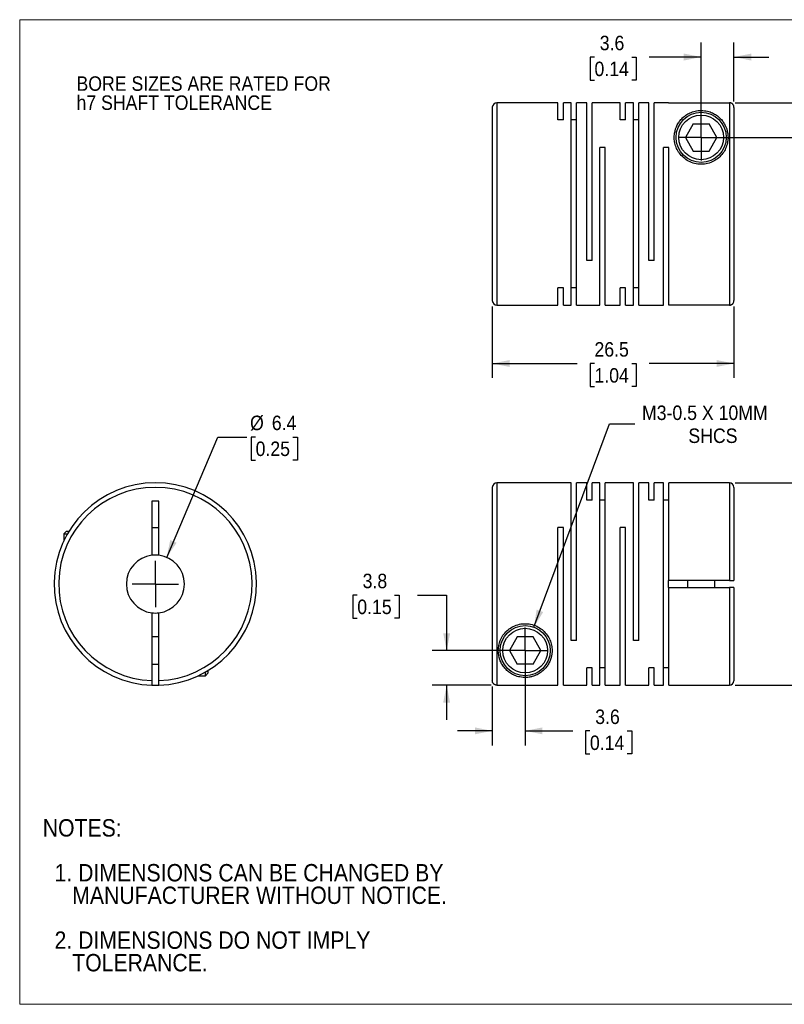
# Model space of a CAD drawing. Header units: millimetres. Extents: x 0 to 140, y 0 to 108.
# Tile 1 of 2: x 0 to 84, y 0 to 108. Entities that reach past the tile are written whole.
import ezdxf

# ---------------------------------------------------------------- set-up
doc = ezdxf.new("R2010")
doc.units = ezdxf.units.MM
doc.header["$LTSCALE"] = 0.5
doc.linetypes.add('SLD-Solid', pattern=[0])
doc.layers.add('SLD-0', color=7, linetype='SLD-Solid', lineweight=25)
doc.layers.add('TEXT', color=140, linetype='SLD-Solid', lineweight=25)
doc.styles.add('SLDTEXTSTYLE0', font='GOTHIC.TTF', dxfattribs={"width": 0.913})
doc.dimstyles.new('SLDDIMSTYLE0', dxfattribs={"dimtxt": 1.5875, "dimasz": 1.905, "dimexe": 0, "dimexo": 0.0625, "dimgap": 0.396875, "dimtad": 0, "dimtih": 1, "dimtoh": 1, "dimdec": 1, "dimrnd": 1e-09, "dimzin": 12, "dimdsep": 46, "dimtxsty": 'SLDTEXTSTYLE0', "dimsah": 1, "dimcen": 0, "dimadec": 0, "dimazin": 3, "dimtfac": 1, "dimtdec": 1, "dimtofl": 0, "dimtmove": 0, "dimatfit": 3, "dimfxl": 0, "dimfrac": 2, "dimtolj": 1, "dimtzin": 12, "dimarcsym": 0})
doc.dimstyles.new('SLDDIMSTYLE1', dxfattribs={"dimtxt": 1.5875, "dimasz": 1.905, "dimexe": 0, "dimexo": 0.0625, "dimgap": 0.396875, "dimtad": 0, "dimtih": 1, "dimtoh": 1, "dimdec": 1, "dimrnd": 1e-09, "dimzin": 12, "dimdsep": 46, "dimtxsty": 'SLDTEXTSTYLE0', "dimsah": 1, "dimcen": 0.09, "dimadec": 0, "dimazin": 3, "dimtfac": 1, "dimtdec": 1, "dimtofl": 0, "dimtmove": 0, "dimatfit": 3, "dimfxl": 0, "dimfrac": 2, "dimtolj": 1, "dimtzin": 12, "dimarcsym": 0})
doc.dimstyles.new('SLDDIMSTYLE2', dxfattribs={"dimtxt": 1.5875, "dimasz": 1.905, "dimexe": 0, "dimexo": 0.0625, "dimgap": 0.396875, "dimtad": 0, "dimtih": 1, "dimtoh": 1, "dimdec": 1, "dimrnd": 1e-09, "dimzin": 12, "dimdsep": 46, "dimtxsty": 'SLDTEXTSTYLE0', "dimsah": 1, "dimcen": 0.09, "dimadec": 0, "dimazin": 3, "dimtfac": 1, "dimtdec": 1, "dimtmove": 0, "dimatfit": 0, "dimfxl": 0, "dimfrac": 2, "dimtolj": 1, "dimtzin": 12, "dimarcsym": 0})
doc.dimstyles.new('SLDDIMSTYLE3', dxfattribs={"dimtxt": 1.5875, "dimasz": 1.905, "dimexe": 0, "dimexo": 0.0625, "dimgap": 0.396875, "dimtad": 0, "dimtih": 1, "dimtoh": 1, "dimdec": 1, "dimrnd": 1e-09, "dimzin": 12, "dimdsep": 46, "dimtxsty": 'SLDTEXTSTYLE0', "dimsah": 1, "dimcen": 0, "dimadec": 0, "dimazin": 3, "dimtfac": 1, "dimtdec": 1, "dimtofl": 0, "dimtmove": 0, "dimatfit": 3, "dimfxl": 0, "dimfrac": 2, "dimtolj": 1, "dimtzin": 12, "dimarcsym": 0})

# ---------------------------------------------------------------- blocks, each defined once
blk = doc.blocks.new('Block2')
at = {"color": 7, "linetype": 'SLD-Solid', "lineweight": 18}
for p, q in [((139.7, 107.95), (0, 107.95)), ((0, 0), (0, 107.95)), ((139.7, 0), (0, 0))]:
    blk.add_line(p, q, dxfattribs=at)
blk = doc.blocks.new('SW_NOTE_0_2')
at = {"layer": 'SLD-0', "color": 0, "char_height": 1.5875, "attachment_point": 1, "style": 'SLDTEXTSTYLE0'}
for s, insert in [('BORE SIZES ARE RATED FOR ', (0, 2.03)), ('h7 SHAFT TOLERANCE', (0, -0.06))]:
    blk.add_mtext(s, dxfattribs=dict(at, insert=insert))
blk = doc.blocks.new('SW_NOTE_0_3')
at = {"layer": 'TEXT', "color": 0, "char_height": 1.905, "attachment_point": 1, "style": 'SLDTEXTSTYLE0'}
for s, insert in [('NOTES:', (0, 2.43)), ('  1. DIMENSIONS CAN BE CHANGED BY     ', (0, -2.49)), ('     MANUFACTURER WITHOUT NOTICE.', (0, -4.96)), ('  2. DIMENSIONS DO NOT IMPLY ', (0, -9.88)), ('     TOLERANCE.', (0, -12.35))]:
    blk.add_mtext(s, dxfattribs=dict(at, insert=insert))
blk = doc.blocks.new('_D')
at = {"layer": 'SLD-0'}
for p, q in [((16.12, 49), (21.72, 62.19)), ((21.72, 62.19), (24.9, 62.19)), ((25.87, 62.19), (25.38, 62.19)), ((25.38, 62.19), (25.38, 59.67)), ((29.97, 62.19), (30.46, 62.19)), ((30.46, 62.19), (30.46, 59.67)), ((25.38, 59.67), (25.87, 59.67)), ((30.46, 59.67), (29.97, 59.67))]:
    blk.add_line(p, q, dxfattribs=at)
blk.add_solid([(16.12, 49), (17.21, 50.61), (16.51, 50.91)], dxfattribs=at)
at = {"layer": 'SLD-0', "char_height": 1.587, "attachment_point": 1, "style": 'SLDTEXTSTYLE0'}
for s, insert in [('%%c', (25.26, 64.54)), ('6.4', (27.65, 64.54)), ('0.25', (25.87, 61.7))]:
    blk.add_mtext(s, dxfattribs=dict(at, insert=insert))
blk = doc.blocks.new('SW_CENTERMARKSYMBOL_0')
at = {"layer": 'SLD-0', "color": 0}
for q in [(0, 2.54), (-2.54, 0), (0, -2.54), (2.54, 0)]:
    blk.add_line((0, 0), q, dxfattribs=at)
blk = doc.blocks.new('_D_1')
at = {"layer": 'SLD-0'}
for p, q in [((78.46, 57.18), (89.65, 57.18)), ((88.06, 57.18), (88.06, 48.93)), ((86.01, 46.08), (85.53, 46.08)), ((85.53, 46.08), (85.53, 43.56)), ((90.12, 46.08), (90.6, 46.08)), ((90.6, 46.08), (90.6, 43.56)), ((85.53, 43.56), (86.01, 43.56)), ((88.06, 34.98), (88.06, 43.24)), ((90.6, 43.56), (90.12, 43.56)), ((78.46, 34.98), (89.65, 34.98))]:
    blk.add_line(p, q, dxfattribs=at)
for points in [[(88.06, 57.18), (87.68, 55.28), (88.45, 55.28)], [(88.06, 34.98), (88.45, 36.89), (87.68, 36.89)]]:
    blk.add_solid(points, dxfattribs=at)
at = {"layer": 'SLD-0', "char_height": 1.587, "attachment_point": 1, "style": 'SLDTEXTSTYLE0'}
for s, insert in [('%%c', (84.81, 48.43)), ('22.2', (87.21, 48.43)), ('0.87', (86.01, 45.59))]:
    blk.add_mtext(s, dxfattribs=dict(at, insert=insert))
blk = doc.blocks.new('_D_2')
at = {"layer": 'SLD-0'}
for p, q in [((55.43, 38.15), (55.43, 28.39)), ((51.83, 34.85), (51.83, 28.39)), ((51.83, 29.98), (48.02, 29.98)), ((55.43, 29.98), (60.65, 29.98)), ((62.53, 29.97), (62.04, 29.97)), ((62.04, 29.97), (62.04, 27.45)), ((66.63, 29.97), (67.12, 29.97)), ((67.12, 29.97), (67.12, 27.45)), ((62.04, 27.45), (62.53, 27.45)), ((67.12, 27.45), (66.63, 27.45))]:
    blk.add_line(p, q, dxfattribs=at)
for points in [[(51.83, 29.98), (49.92, 30.36), (49.92, 29.6)], [(55.43, 29.98), (57.33, 29.6), (57.33, 30.36)]]:
    blk.add_solid(points, dxfattribs=at)
at = {"layer": 'SLD-0', "char_height": 1.587, "attachment_point": 1, "style": 'SLDTEXTSTYLE0'}
for s, insert in [('3.6', (63.11, 32.32)), ('0.14', (62.53, 29.47))]:
    blk.add_mtext(s, dxfattribs=dict(at, insert=insert))
blk = doc.blocks.new('_D_3')
at = {"layer": 'SLD-0'}
for p, q in [((37.02, 44.86), (36.53, 44.86)), ((36.53, 44.86), (36.53, 42.34)), ((41.12, 44.86), (41.61, 44.86)), ((41.61, 44.86), (41.61, 42.34)), ((43.64, 44.87), (46.82, 44.87)), ((46.82, 44.87), (46.82, 38.78)), ((36.53, 42.34), (37.02, 42.34)), ((41.61, 42.34), (41.12, 42.34)), ((54.79, 38.78), (45.23, 38.78)), ((51.69, 34.99), (45.23, 34.99)), ((46.82, 34.99), (46.82, 31.18))]:
    blk.add_line(p, q, dxfattribs=at)
for points in [[(46.82, 38.78), (47.2, 40.69), (46.44, 40.69)], [(46.82, 34.99), (46.44, 33.08), (47.2, 33.08)]]:
    blk.add_solid(points, dxfattribs=at)
at = {"layer": 'SLD-0', "char_height": 1.587, "attachment_point": 1, "style": 'SLDTEXTSTYLE0'}
for s, insert in [('3.8', (37.61, 47.21)), ('0.15', (37.02, 44.37))]:
    blk.add_mtext(s, dxfattribs=dict(at, insert=insert))
blk = doc.blocks.new('_D_4')
at = {"layer": 'SLD-0'}
for p, q in [((56.39, 41.36), (64.67, 63.63)), ((64.67, 63.63), (67.45, 63.63))]:
    blk.add_line(p, q, dxfattribs=at)
blk.add_solid([(56.39, 41.36), (57.41, 43.01), (56.69, 43.28)], dxfattribs=at)
at = {"layer": 'SLD-0', "attachment_point": 1, "style": 'SLDTEXTSTYLE0'}
for s, insert, char_height in [('M3-0.5 X 10MM', (68.24, 65.65), 1.5875), ('SHCS', (73.33, 63.13), 1.587)]:
    blk.add_mtext(s, dxfattribs=dict(at, insert=insert, char_height=char_height))
blk = doc.blocks.new('SW_CENTERMARKSYMBOL_1')
at = {"layer": 'SLD-0', "color": 0}
for q in [(0, 2.54), (-2.54, 0), (0, -2.54), (2.54, 0)]:
    blk.add_line((0, 0), q, dxfattribs=at)
blk = doc.blocks.new('_D_6')
at = {"layer": 'SLD-0'}
for p, q in [((51.83, 76.52), (51.83, 68.67)), ((78.33, 76.52), (78.33, 68.67)), ((51.83, 70.26), (61.15, 70.26)), ((63.03, 70.25), (62.54, 70.25)), ((62.54, 70.25), (62.54, 67.73)), ((67.13, 70.25), (67.61, 70.25)), ((67.61, 70.25), (67.61, 67.73)), ((78.33, 70.26), (69.01, 70.26)), ((62.54, 67.73), (63.03, 67.73)), ((67.61, 67.73), (67.13, 67.73))]:
    blk.add_line(p, q, dxfattribs=at)
for points in [[(51.83, 70.26), (53.73, 69.88), (53.73, 70.64)], [(78.33, 70.26), (76.42, 70.64), (76.42, 69.88)]]:
    blk.add_solid(points, dxfattribs=at)
at = {"layer": 'SLD-0', "char_height": 1.587, "attachment_point": 1, "style": 'SLDTEXTSTYLE0'}
for s, insert in [('26.5', (63.03, 72.6)), ('1.04', (63.03, 69.75))]:
    blk.add_mtext(s, dxfattribs=dict(at, insert=insert))
blk = doc.blocks.new('_D_7')
at = {"layer": 'SLD-0'}
for p, q in [((85.05, 98.84), (85.05, 102.65)), ((78.46, 98.84), (86.64, 98.84)), ((75.36, 95.05), (86.64, 95.05)), ((85.05, 89.06), (85.05, 95.05)), ((88.23, 89.06), (85.05, 89.06)), ((90.75, 89.05), (90.27, 89.05)), ((90.27, 89.05), (90.27, 86.53)), ((94.85, 89.05), (95.34, 89.05)), ((95.34, 89.05), (95.34, 86.53)), ((90.27, 86.53), (90.75, 86.53)), ((95.34, 86.53), (94.85, 86.53))]:
    blk.add_line(p, q, dxfattribs=at)
for points in [[(85.05, 98.84), (85.44, 100.75), (84.67, 100.75)], [(85.05, 95.05), (84.67, 93.15), (85.44, 93.15)]]:
    blk.add_solid(points, dxfattribs=at)
at = {"layer": 'SLD-0', "char_height": 1.587, "attachment_point": 1, "style": 'SLDTEXTSTYLE0'}
for s, insert in [('3.8', (91.34, 91.4)), ('0.15', (90.75, 88.56))]:
    blk.add_mtext(s, dxfattribs=dict(at, insert=insert))
blk = doc.blocks.new('_D_8')
at = {"layer": 'SLD-0'}
for p, q in [((74.73, 95.69), (74.73, 105.44)), ((78.33, 98.98), (78.33, 105.44)), ((63.03, 103.84), (62.54, 103.84)), ((62.54, 103.84), (62.54, 101.32)), ((67.13, 103.84), (67.61, 103.84)), ((67.61, 103.84), (67.61, 101.32)), ((74.73, 103.86), (69.01, 103.86)), ((78.33, 103.86), (82.14, 103.86)), ((62.54, 101.32), (63.03, 101.32)), ((67.61, 101.32), (67.13, 101.32))]:
    blk.add_line(p, q, dxfattribs=at)
for points in [[(74.73, 103.86), (72.82, 104.24), (72.82, 103.47)], [(78.33, 103.86), (80.23, 103.47), (80.23, 104.24)]]:
    blk.add_solid(points, dxfattribs=at)
at = {"layer": 'SLD-0', "char_height": 1.587, "attachment_point": 1, "style": 'SLDTEXTSTYLE0'}
for s, insert in [('3.6', (63.61, 106.19)), ('0.14', (63.03, 103.35))]:
    blk.add_mtext(s, dxfattribs=dict(at, insert=insert))
blk = doc.blocks.new('SW_CENTERMARKSYMBOL_3')
at = {"layer": 'SLD-0', "color": 0}
for q in [(0, 2.54), (-2.54, 0), (0, -2.54), (2.54, 0)]:
    blk.add_line((0, 0), q, dxfattribs=at)

msp = doc.modelspace()

# ---------------------------------------------------------------- linework, layer by layer
for p, q in [((51.83, 98.35), (51.83, 77.15)), ((59.03, 98.85), (52.33, 98.85)), ((52.33, 98.85), (52.33, 76.65)), ((59.03, 96.96), (59.03, 98.85)), ((60.48, 98.85), (59.62, 98.85)), ((59.62, 96.96), (59.62, 98.85)), ((60.48, 76.65), (60.48, 98.85)), ((62.18, 98.85), (61.07, 98.85)), ((61.07, 76.65), (61.07, 98.85)), ((62.18, 81.55), (62.18, 98.85)), ((65.85, 98.85), (62.77, 98.85)), ((62.77, 81.55), (62.77, 98.85)), ((65.85, 96.96), (65.85, 98.85)), ((67.3, 98.85), (66.44, 98.85)), ((66.44, 96.96), (66.44, 98.85)), ((67.3, 76.65), (67.3, 98.85)), ((69, 98.85), (67.89, 98.85)), ((67.89, 76.65), (67.89, 98.85)), ((69, 81.55), (69, 98.85)), ((71.13, 98.85), (69.59, 98.85)), ((69.59, 81.55), (69.59, 98.85)), ((71.13, 98.84), (71.13, 98.85)), ((71.13, 98.84), (77.83, 98.84)), ((77.83, 98.84), (77.83, 76.66)), ((78.33, 98.34), (78.33, 77.16)), ((59.62, 96.96), (59.03, 96.96)), ((61.07, 96.96), (60.48, 96.96)), ((66.44, 96.96), (65.85, 96.96)), ((67.89, 96.96), (67.3, 96.96)), ((73.86, 96.55), (73, 95.05)), ((73.86, 96.55), (75.59, 96.55)), ((76.46, 95.05), (75.59, 96.55)), ((73, 95.05), (73.86, 93.55)), ((75.59, 93.55), (76.46, 95.05)), ((64.22, 93.95), (63.63, 93.95)), ((63.63, 76.65), (63.63, 93.95)), ((64.22, 76.65), (64.22, 93.95)), ((71.19, 93.95), (70.6, 93.95)), ((70.6, 76.65), (70.6, 93.95)), ((71.19, 76.66), (71.19, 93.95)), ((73.86, 93.55), (75.59, 93.55)), ((62.77, 81.55), (62.18, 81.55)), ((69.59, 81.55), (69, 81.55)), ((59.62, 78.54), (59.03, 78.54)), ((59.03, 76.65), (59.03, 78.54)), ((59.62, 76.65), (59.62, 78.54)), ((61.07, 78.54), (60.48, 78.54)), ((66.44, 78.54), (65.85, 78.54)), ((65.85, 76.65), (65.85, 78.54)), ((66.44, 76.65), (66.44, 78.54)), ((67.89, 78.54), (67.3, 78.54)), ((52.33, 76.65), (59.03, 76.65)), ((59.62, 76.65), (60.48, 76.65)), ((61.07, 76.65), (63.63, 76.65)), ((64.22, 76.65), (65.85, 76.65)), ((66.44, 76.65), (67.3, 76.65)), ((67.89, 76.65), (70.6, 76.65)), ((77.83, 76.66), (71.19, 76.66)), ((51.83, 56.68), (51.83, 35.49)), ((60.48, 57.18), (52.33, 57.18)), ((52.33, 57.18), (52.33, 34.99)), ((60.48, 39.88), (60.48, 57.18)), ((62.18, 57.18), (61.07, 57.18)), ((61.07, 39.88), (61.07, 57.18)), ((62.18, 55.29), (62.18, 57.18)), ((63.63, 57.18), (62.77, 57.18)), ((62.77, 55.29), (62.77, 57.18)), ((63.63, 34.98), (63.63, 57.18)), ((67.3, 57.18), (64.22, 57.18)), ((64.22, 34.98), (64.22, 57.18)), ((67.3, 39.88), (67.3, 57.18)), ((69, 57.18), (67.89, 57.18)), ((67.89, 39.88), (67.89, 57.18)), ((69, 55.29), (69, 57.18)), ((70.6, 57.18), (69.59, 57.18)), ((69.59, 55.29), (69.59, 57.18)), ((70.6, 34.98), (70.6, 57.18)), ((77.83, 57.18), (71.19, 57.18)), ((71.19, 46.46), (71.19, 57.18)), ((77.83, 57.18), (77.83, 46.46)), ((78.33, 56.68), (78.33, 46.46)), ((15.25, 55.18), (14.5, 55.18)), ((14.5, 55.18), (14.5, 49.24)), ((15.25, 49.24), (15.25, 55.18)), ((62.77, 55.29), (62.18, 55.29)), ((64.22, 55.29), (63.63, 55.29)), ((69.59, 55.29), (69, 55.29)), ((71.19, 55.29), (70.6, 55.29)), ((5.13, 51.88), (4.83, 51.58)), ((5.13, 51.88), (5.41, 51.88)), ((14.5, 52.28), (15.25, 52.28)), ((59.62, 52.28), (59.03, 52.28)), ((59.03, 34.99), (59.03, 52.28)), ((59.62, 34.98), (59.62, 52.28)), ((66.44, 52.28), (65.85, 52.28)), ((65.85, 34.98), (65.85, 52.28)), ((66.44, 34.98), (66.44, 52.28)), ((4.83, 51.58), (4.83, 50.79)), ((4.83, 51.58), (5.23, 51.58)), ((71.13, 45.71), (71.13, 46.46)), ((71.19, 46.46), (71.13, 46.46)), ((77.83, 46.46), (71.19, 46.46)), ((73.23, 46.46), (73.23, 45.71)), ((76.23, 45.71), (76.23, 46.46)), ((71.13, 45.71), (71.19, 45.71)), ((71.19, 34.98), (71.19, 45.71)), ((71.19, 45.71), (77.83, 45.71)), ((77.83, 45.71), (77.83, 34.98)), ((78.33, 45.71), (78.33, 35.48)), ((14.5, 42.93), (14.5, 35.49)), ((15.25, 35.49), (15.25, 42.93)), ((15.25, 40.28), (14.5, 40.28)), ((54.56, 40.28), (53.7, 38.78)), ((56.29, 40.28), (54.56, 40.28)), ((57.16, 38.78), (56.29, 40.28)), ((61.07, 39.88), (60.48, 39.88)), ((67.89, 39.88), (67.3, 39.88)), ((53.7, 38.78), (54.56, 37.28)), ((56.29, 37.28), (57.16, 38.78)), ((14.5, 37.28), (15.25, 37.28)), ((56.29, 37.28), (54.56, 37.28)), ((62.77, 36.88), (62.18, 36.88)), ((62.18, 34.98), (62.18, 36.88)), ((62.77, 34.98), (62.77, 36.88)), ((64.22, 36.88), (63.63, 36.88)), ((69.59, 36.88), (69, 36.88)), ((69, 34.98), (69, 36.88)), ((69.59, 34.98), (69.59, 36.88)), ((71.19, 36.88), (70.6, 36.88)), ((19.59, 36.03), (20.38, 36.03)), ((20.38, 36.03), (20.38, 36.44)), ((20.38, 36.03), (20.68, 36.33)), ((20.68, 36.33), (20.68, 36.62)), ((52.33, 34.99), (59.03, 34.99)), ((59.62, 34.98), (62.18, 34.98)), ((62.77, 34.98), (63.63, 34.98)), ((64.22, 34.98), (65.85, 34.98)), ((66.44, 34.98), (69, 34.98)), ((69.59, 34.98), (70.6, 34.98)), ((71.19, 34.98), (77.83, 34.98))]:
    msp.add_line(p, q)
at = {"flags": 128}
msp.add_lwpolyline([(14.5, 34.99), (14.88, 34.98), (15.25, 34.99)], dxfattribs=at)
for centre, radius in [((74.73, 95.05), 2.75), ((74.73, 95.05), 2.45), ((55.43, 38.78), 2.75), ((55.43, 38.78), 2.45)]:
    msp.add_circle(centre, radius)
for centre, radius, start, end in [((52.33, 98.35), 0.5, 90, 180), ((52.33, 77.15), 0.5, 180, 270), ((14.88, 46.08), 11.1, 271.936, 268.064), ((14.88, 46.08), 10.6, 272.0274, 267.9726), ((52.33, 56.68), 0.5, 90, 180), ((77.83, 56.68), 0.5, 0, 90), ((14.88, 46.08), 3.18, 96.7831, 263.2169), ((14.88, 46.08), 3.17, 83.2169, 96.7831), ((14.88, 46.08), 3.18, 276.7831, 83.2169), ((14.88, 46.08), 3.18, 263.2169, 276.7831), ((77.83, 35.48), 0.5, 270, 0)]:
    msp.add_arc(centre, radius, start, end)
for points, knots in [([(78.33, 98.34), (78.33, 98.37), (78.33, 98.42), (78.31, 98.49), (78.29, 98.55), (78.25, 98.61), (78.22, 98.66), (78.17, 98.71), (78.13, 98.75), (78.08, 98.78), (78.03, 98.8), (77.98, 98.82), (77.93, 98.84), (77.88, 98.84), (77.84, 98.84), (77.83, 98.84)], [0, 0, 0, 0, 0.092256, 0.181957, 0.269103, 0.353692, 0.435726, 0.515204, 0.592126, 0.666492, 0.738303, 0.807558, 0.874259, 0.938406, 1, 1, 1, 1]), ([(74.73, 92.1), (74.97, 92.1), (75.44, 92.16), (76.11, 92.41), (76.68, 92.8), (77.13, 93.29), (77.44, 93.84), (77.62, 94.4), (77.69, 94.96), (77.65, 95.66), (77.44, 96.29), (77.1, 96.82), (76.79, 97.17), (76.42, 97.48), (76.06, 97.7), (75.71, 97.84), (75.42, 97.92), (75.1, 97.98), (74.74, 98.01), (74.39, 97.99), (74.06, 97.93), (73.76, 97.84), (73.42, 97.7), (73.05, 97.49), (72.67, 97.19), (72.36, 96.83), (72.02, 96.3), (71.81, 95.67), (71.76, 94.97), (71.83, 94.41), (72.01, 93.85), (72.33, 93.3), (72.77, 92.81), (73.34, 92.41), (74.01, 92.16), (74.49, 92.1), (74.73, 92.1)], [0, 0, 0, 0, 0.031417, 0.062444, 0.093686, 0.124965, 0.155522, 0.187499, 0.217432, 0.249918, 0.312134, 0.343117, 0.374142, 0.405435, 0.436732, 0.452286, 0.467818, 0.484342, 0.499316, 0.514305, 0.53074, 0.546456, 0.562156, 0.593501, 0.624681, 0.656032, 0.687208, 0.749637, 0.78218, 0.81216, 0.844146, 0.874709, 0.905986, 0.937223, 0.968414, 1, 1, 1, 1]), ([(77.83, 76.66), (77.85, 76.66), (77.9, 76.66), (77.97, 76.68), (78.05, 76.71), (78.12, 76.75), (78.19, 76.8), (78.24, 76.88), (78.29, 76.96), (78.32, 77.05), (78.33, 77.12), (78.33, 77.16)], [0, 0, 0, 0, 0.089811, 0.184947, 0.285408, 0.391195, 0.502308, 0.618746, 0.740509, 0.867594, 1, 1, 1, 1]), ([(77.83, 46.46), (77.85, 46.46), (77.9, 46.46), (77.97, 46.46), (78.05, 46.46), (78.12, 46.46), (78.19, 46.46), (78.24, 46.46), (78.29, 46.46), (78.32, 46.46), (78.33, 46.46), (78.33, 46.46)], [0, 0, 0, 0, 0.089811, 0.184947, 0.285408, 0.391195, 0.502308, 0.618746, 0.740509, 0.867594, 1, 1, 1, 1]), ([(78.33, 45.71), (78.33, 45.71), (78.33, 45.71), (78.31, 45.71), (78.29, 45.71), (78.25, 45.71), (78.22, 45.71), (78.17, 45.71), (78.13, 45.71), (78.08, 45.71), (78.03, 45.71), (77.98, 45.71), (77.93, 45.71), (77.88, 45.71), (77.84, 45.71), (77.83, 45.71)], [0, 0, 0, 0, 0.0922563, 0.1819573, 0.2691027, 0.3536923, 0.435726, 0.5152038, 0.5921258, 0.666492, 0.7383028, 0.8075584, 0.8742594, 0.9384064, 1, 1, 1, 1]), ([(52.48, 38.78), (52.48, 38.42), (52.58, 37.92), (52.84, 37.34), (53.1, 36.95), (53.42, 36.6), (53.81, 36.3), (54.19, 36.09), (54.55, 35.96), (54.86, 35.88), (55.19, 35.83), (55.55, 35.83), (55.89, 35.86), (56.2, 35.93), (56.49, 36.02), (56.82, 36.17), (57.18, 36.39), (57.54, 36.71), (57.84, 37.07), (58.09, 37.47), (58.32, 38.07), (58.42, 38.77), (58.31, 39.51), (58.1, 40.08), (57.77, 40.62), (57.3, 41.1), (56.72, 41.47), (56.04, 41.7), (55.32, 41.76), (54.61, 41.65), (53.96, 41.37), (53.4, 40.96), (52.97, 40.46), (52.58, 39.72), (52.48, 39.14), (52.48, 38.78)], [0, 0, 0, 0, 0.062421, 0.093667, 0.124728, 0.155887, 0.18726, 0.218624, 0.235445, 0.249978, 0.266175, 0.281307, 0.296121, 0.312754, 0.327299, 0.34413, 0.375321, 0.406604, 0.437619, 0.468668, 0.499965, 0.56217, 0.594391, 0.624679, 0.656205, 0.687123, 0.718125, 0.749557, 0.7809, 0.812177, 0.843651, 0.874768, 0.905687, 0.937443, 1, 1, 1, 1]), ([(14.5, 35.49), (14.5, 35.47), (14.5, 35.42), (14.5, 35.36), (14.5, 35.29), (14.5, 35.21), (14.5, 35.13), (14.5, 35.07), (14.5, 35.02), (14.5, 34.99), (14.5, 34.99), (14.5, 34.99)], [0, 0, 0, 0, 0.082313, 0.165133, 0.249871, 0.374167, 0.500095, 0.623107, 0.750244, 0.87503, 1, 1, 1, 1]), ([(15.25, 34.99), (15.25, 34.99), (15.25, 34.99), (15.25, 35), (15.25, 35.03), (15.25, 35.07), (15.25, 35.13), (15.25, 35.21), (15.25, 35.3), (15.25, 35.39), (15.25, 35.46), (15.25, 35.49)], [0, 0, 0, 0, 0.0822035, 0.1652845, 0.2506721, 0.3752693, 0.5006489, 0.622952, 0.74999, 0.8751686, 1, 1, 1, 1]), ([(52.33, 34.99), (52.31, 34.99), (52.26, 34.99), (52.2, 35), (52.13, 35.03), (52.05, 35.07), (51.97, 35.13), (51.91, 35.21), (51.86, 35.3), (51.83, 35.39), (51.83, 35.46), (51.83, 35.49)], [0, 0, 0, 0, 0.0822035, 0.1652845, 0.2506721, 0.3752693, 0.5006489, 0.622952, 0.74999, 0.8751686, 1, 1, 1, 1])]:
    msp.add_open_spline(points, degree=3, knots=knots)

# ---------------------------------------------------------------- block references
at = {"color": 7, "linetype": 'Continuous'}
msp.add_blockref('Block2', (0, 0), dxfattribs=at)
at = {"layer": 'SLD-0'}
for name, p in [('SW_NOTE_0_2', (6.23, 99.71)), ('SW_CENTERMARKSYMBOL_3', (74.73, 95.05)), ('SW_CENTERMARKSYMBOL_0', (14.88, 46.08)), ('SW_CENTERMARKSYMBOL_1', (55.43, 38.78))]:
    msp.add_blockref(name, p, dxfattribs=at)
at = {"layer": 'TEXT'}
msp.add_blockref('SW_NOTE_0_3', (2.53, 17.87), dxfattribs=at)

# ---------------------------------------------------------------- dimensions: what is measured, and where the dimension line sits
at = {"layer": 'SLD-0'}
for base, p1, p2, dimstyle, picture, middle in [((74.73, 103.86), (78.33, 98.34), (74.73, 95.05), 'SLDDIMSTYLE2', '_D_8', (65.08, 103.86)), ((51.83, 70.26), (78.33, 77.16), (51.83, 77.15), 'SLDDIMSTYLE1', '_D_6', (65.08, 70.26))]:
    dim = msp.add_linear_dim(base=base, p1=p1, p2=p2, dimstyle=dimstyle, dxfattribs=at)
    dim.commit()
    dim.dimension.update_dxf_attribs({"geometry": picture, "text_midpoint": middle, "dimtype": 160})
for base, p1, p2, angle, picture, middle in [((85.05, 95.05), (77.83, 98.84), (74.73, 95.05), 90, '_D_7', (85.05, 89.06)), ((46.82, 38.78), (52.33, 34.99), (55.43, 38.78), 90, '_D_3', (46.82, 44.87)), ((55.43, 29.98), (51.83, 35.49), (55.43, 38.78), 0, '_D_2', (64.58, 29.98))]:
    dim = msp.add_linear_dim(base=base, p1=p1, p2=p2, angle=angle, dimstyle='SLDDIMSTYLE2', dxfattribs=at)
    dim.commit()
    dim.dimension.update_dxf_attribs({"geometry": picture, "text_midpoint": middle, "dimtype": 160})
dim = msp.add_diameter_dim_2p(p1=(54.47, 36.2), p2=(56.39, 41.36), text='M3-0.5 X 10MM\\PSHCS', dimstyle='SLDDIMSTYLE3', override={"dimpost": '<>'}, dxfattribs=at)
dim.commit()
dim.dimension.update_dxf_attribs({"geometry": '_D_4', "text_midpoint": (75.97, 63.63), "dimtype": 163})
dim = msp.add_diameter_dim_2p(p1=(13.6335, 43.1604), p2=(16.1176, 49.0044), dimstyle='SLDDIMSTYLE0', dxfattribs=at)
dim.commit()
dim.dimension.update_dxf_attribs({"geometry": '_D', "text_midpoint": (27.9196, 62.1947), "dimtype": 163})
dim = msp.add_linear_dim(base=(88.06, 34.98), p1=(77.83, 57.18), p2=(77.83, 34.98), angle=90, text='%%c<>', dimstyle='SLDDIMSTYLE1', dxfattribs=at)
dim.commit()
dim.dimension.update_dxf_attribs({"geometry": '_D_1', "text_midpoint": (88.06, 46.08), "dimtype": 160})

doc.saveas('drawing.dxf')
